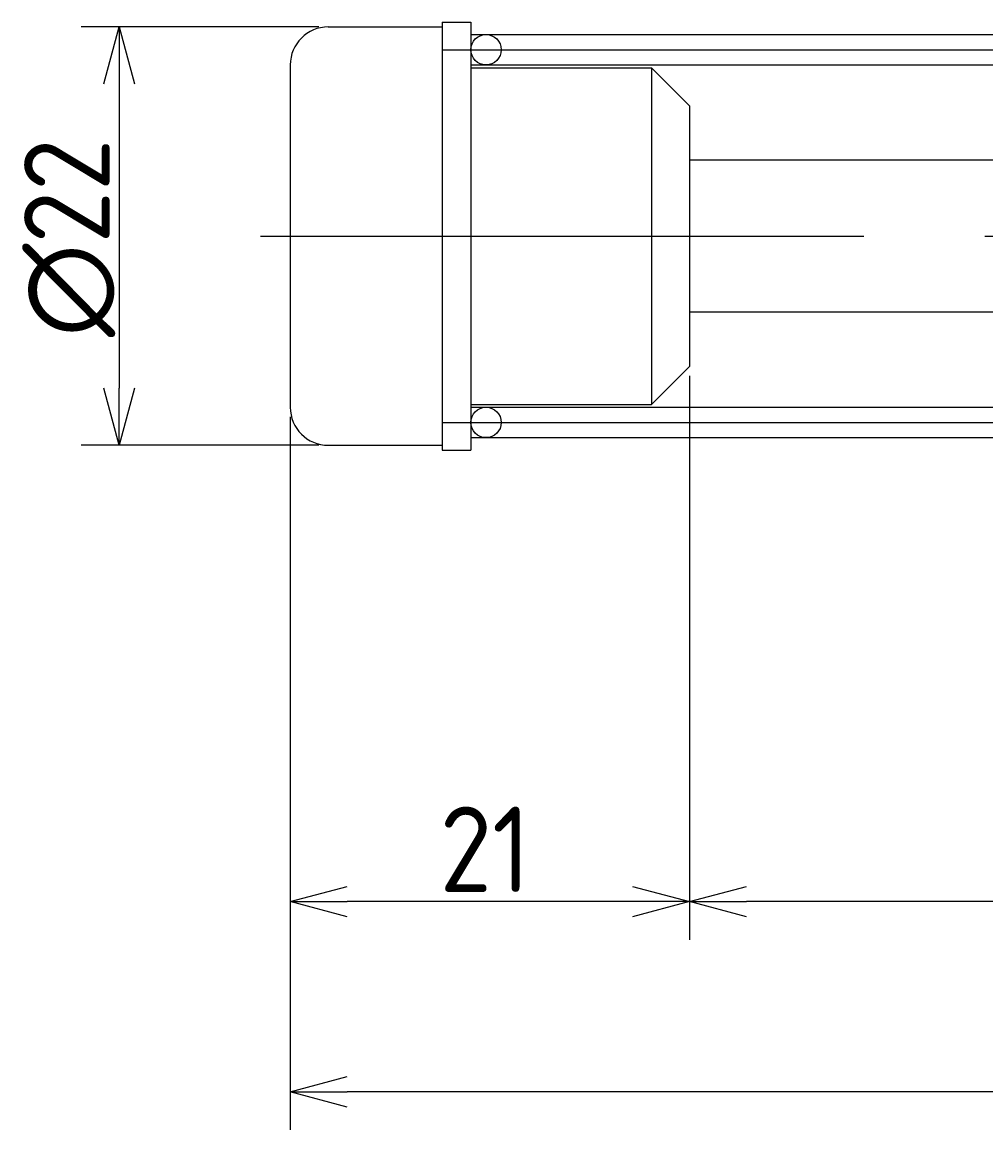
# Model space of a CAD drawing. Extents: x 40 to 378, y 138 to 215.
# Tile 2 of 4: x 175 to 226, y 138 to 196. Entities that reach past the tile are written whole.
import ezdxf

# ---------------------------------------------------------------- set-up
doc = ezdxf.new("R2010")
doc.units = 0
doc.linetypes.add('CENTER', pattern=[50.8, 31.75, -6.35, 6.35, -6.35])
doc.linetypes.add('PHANTOM', pattern=[63.5, 31.75, -6.35, 6.35, -6.35, 6.35, -6.35])
doc.layers.get('0').update_dxf_attribs({"linetype": 'CONTINUOUS'})
doc.layers.get('DEFPOINTS').update_dxf_attribs({"linetype": 'CONTINUOUS'})
for name, color, linetype in [('図形', 7, 'CONTINUOUS'), ('図枠', 7, 'CONTINUOUS'), ('寸法_文字', 3, 'CONTINUOUS')]:
    doc.layers.add(name, color=color, linetype=linetype)
doc.layers.get('0').off()
doc.styles.add('DIMENSION', font='isocp.shx', dxfattribs={"bigfont": 'bigfont.shx'})
doc.dimstyles.get("Standard").update_dxf_attribs({"dimtxt": 0.18, "dimasz": 0.18, "dimexe": 0.18, "dimexo": 0.0625, "dimgap": 0.09, "dimtad": 0, "dimtih": 1, "dimtoh": 1, "dimzin": 0, "dimcen": 0.09, "dimazin": 3, "dimtfac": 1, "dimtofl": 0, "dimtmove": 0, "dimatfit": 3})

# ---------------------------------------------------------------- blocks, each defined once
blk = doc.blocks.new('_OPEN30')
at = {"color": 0, "linetype": 'BYBLOCK'}
for p, q in [((-1, 0.268), (0, 0)), ((0, 0), (-1, -0.268)), ((0, 0), (-1, 0))]:
    blk.add_line(p, q, dxfattribs=at)
blk = doc.blocks.new('*U22')
at = {"layer": '寸法_文字', "color": 3, "style": 'DIMENSION'}
blk.add_text('∅22', height=4.5, rotation=90, dxfattribs=at).set_placement((179.5, 179.69))
blk = doc.blocks.new('*D4')
at = {"layer": 'DEFPOINTS', "color": 0}
for p in [(191, 196), (180, 174), (191, 174)]:
    blk.add_point(p, dxfattribs=at)
at = {"layer": '寸法_文字', "color": 3}
for p, q in [((190.5, 196), (178, 196)), ((180, 193), (180, 177)), ((190.5, 174), (178, 174))]:
    blk.add_line(p, q, dxfattribs=at)
at = {"layer": '図枠'}
blk.add_blockref('*U22', (0, 0), dxfattribs=at)
at = {"layer": '寸法_文字', "color": 3, "xscale": 3, "yscale": 3, "zscale": 3}
for p, rotation in [((180, 196), 90), ((180, 174), 270)]:
    blk.add_blockref('_OPEN30', p, dxfattribs=dict(at, rotation=rotation))
blk = doc.blocks.new('*U24')
at = {"layer": '寸法_文字', "color": 3, "style": 'DIMENSION'}
blk.add_text('40', height=4.5, dxfattribs=at).set_placement((226.623, 150.5))
blk = doc.blocks.new('*D8')
at = {"layer": 'DEFPOINTS', "color": 0}
for p in [(210, 178.15), (250, 177.65), (210, 150)]:
    blk.add_point(p, dxfattribs=at)
at = {"layer": '寸法_文字', "color": 3}
for p, q in [((210, 177.65), (210, 148)), ((250, 177.15), (250, 148)), ((247, 150), (213, 150))]:
    blk.add_line(p, q, dxfattribs=at)
at = {"layer": '図枠'}
blk.add_blockref('*U24', (0, 0), dxfattribs=at)
at = {"layer": '寸法_文字', "color": 3, "xscale": 3, "yscale": 3, "zscale": 3, "rotation": 180}
blk.add_blockref('_OPEN30', (210, 150), dxfattribs=at)
at = {"layer": '寸法_文字', "color": 3, "xscale": 3, "yscale": 3, "zscale": 3}
blk.add_blockref('_OPEN30', (250, 150), dxfattribs=at)
blk = doc.blocks.new('*U25')
at = {"layer": '寸法_文字', "color": 3, "style": 'DIMENSION'}
blk.add_text('21', height=4.5, dxfattribs=at).set_placement((196.857, 150.5))
blk = doc.blocks.new('*D9')
at = {"layer": 'DEFPOINTS', "color": 0}
for p in [(210, 178.15), (189, 176), (189, 150)]:
    blk.add_point(p, dxfattribs=at)
at = {"layer": '寸法_文字', "color": 3}
for p, q in [((210, 177.65), (210, 148)), ((189, 175.5), (189, 148)), ((207, 150), (192, 150))]:
    blk.add_line(p, q, dxfattribs=at)
at = {"layer": '図枠'}
blk.add_blockref('*U25', (0, 0), dxfattribs=at)
at = {"layer": '寸法_文字', "color": 3, "xscale": 3, "yscale": 3, "zscale": 3, "rotation": 180}
blk.add_blockref('_OPEN30', (189, 150), dxfattribs=at)
at = {"layer": '寸法_文字', "color": 3, "xscale": 3, "yscale": 3, "zscale": 3}
blk.add_blockref('_OPEN30', (210, 150), dxfattribs=at)
blk = doc.blocks.new('*U23')
at = {"layer": '寸法_文字', "color": 3, "style": 'DIMENSION'}
blk.add_text('(185.5)', height=4.5, dxfattribs=at).set_placement((273.425, 140.725))
blk = doc.blocks.new('*D10')
at = {"layer": 'DEFPOINTS', "color": 0}
for p in [(189, 176), (374.5, 173.5), (189, 140)]:
    blk.add_point(p, dxfattribs=at)
at = {"layer": '寸法_文字', "color": 3}
for p, q in [((189, 175.5), (189, 138)), ((374.5, 173), (374.5, 138)), ((371.5, 140), (192, 140))]:
    blk.add_line(p, q, dxfattribs=at)
at = {"layer": '図枠'}
blk.add_blockref('*U23', (0, 0), dxfattribs=at)
at = {"layer": '寸法_文字', "color": 3, "xscale": 3, "yscale": 3, "zscale": 3, "rotation": 180}
blk.add_blockref('_OPEN30', (189, 140), dxfattribs=at)
at = {"layer": '寸法_文字', "color": 3, "xscale": 3, "yscale": 3, "zscale": 3}
blk.add_blockref('_OPEN30', (374.5, 140), dxfattribs=at)

msp = doc.modelspace()

# ---------------------------------------------------------------- linework, layer by layer
at = {"layer": '図形'}
for p, q in [((191, 196), (197, 196)), ((197, 196.25), (197, 173.75)), ((197, 196.25), (198.5, 196.25)), ((198.5, 196.25), (198.5, 173.75)), ((189, 194), (189, 176)), ((198.5, 193.85), (208, 193.85)), ((208, 193.85), (208, 176.15)), ((210, 191.85), (208, 193.85)), ((210, 191.85), (210, 178.15)), ((250, 189), (210, 189)), ((250, 181), (210, 181)), ((210, 178.15), (208, 176.15)), ((198.5, 176.15), (208, 176.15)), ((191, 174), (197, 174)), ((197, 173.75), (198.5, 173.75))]:
    msp.add_line(p, q, dxfattribs=at)
at = {"layer": '図形', "color": 5, "linetype": 'PHANTOM'}
for p, q in [((198.5, 195.6), (255, 195.6)), ((198.5, 194), (255, 194)), ((198.5, 176), (255, 176)), ((198.5, 174.4), (255, 174.4))]:
    msp.add_line(p, q, dxfattribs=at)
at = {"layer": '図形', "color": 3, "linetype": 'CENTER'}
for p, q in [((197, 194.8), (257.5, 194.8)), ((187.435, 185), (377.698, 185)), ((197, 175.2), (257.5, 175.2))]:
    msp.add_line(p, q, dxfattribs=at)
at = {"layer": '図形'}
for centre in [(199.3, 194.8), (199.3, 175.2)]:
    msp.add_circle(centre, 0.8, dxfattribs=at)
for centre, start, end in [((191, 194), 90, 180), ((191, 176), 180, 270)]:
    msp.add_arc(centre, 2, start, end, dxfattribs=at)

# ---------------------------------------------------------------- dimensions: what is measured, and where the dimension line sits
at = {"layer": '寸法_文字'}
dim = msp.add_linear_dim(base=(180, 174), p1=(191, 196), p2=(191, 174), angle=90, text='%%c<>', dimstyle='Standard', dxfattribs=at)
dim.commit()
dim.dimension.update_dxf_attribs({"geometry": '*D4', "text_midpoint": (180, 185), "dimtype": 128})
for base, p1, p2, picture, middle in [((189, 150), (210, 178.15), (189, 176), '*D9', (199.5, 150)), ((210, 150), (250, 177.65), (210, 178.15), '*D8', (230, 150))]:
    dim = msp.add_linear_dim(base=base, p1=p1, p2=p2, dimstyle='Standard', dxfattribs=at)
    dim.commit()
    dim.dimension.update_dxf_attribs({"geometry": picture, "text_midpoint": middle, "dimtype": 128})
dim = msp.add_linear_dim(base=(189, 140), p1=(374.5, 173.5), p2=(189, 176), text='(<>)', dimstyle='Standard', dxfattribs=at)
dim.commit()
dim.dimension.update_dxf_attribs({"geometry": '*D10', "text_midpoint": (281.75, 140), "dimtype": 128})

doc.saveas('drawing.dxf')
